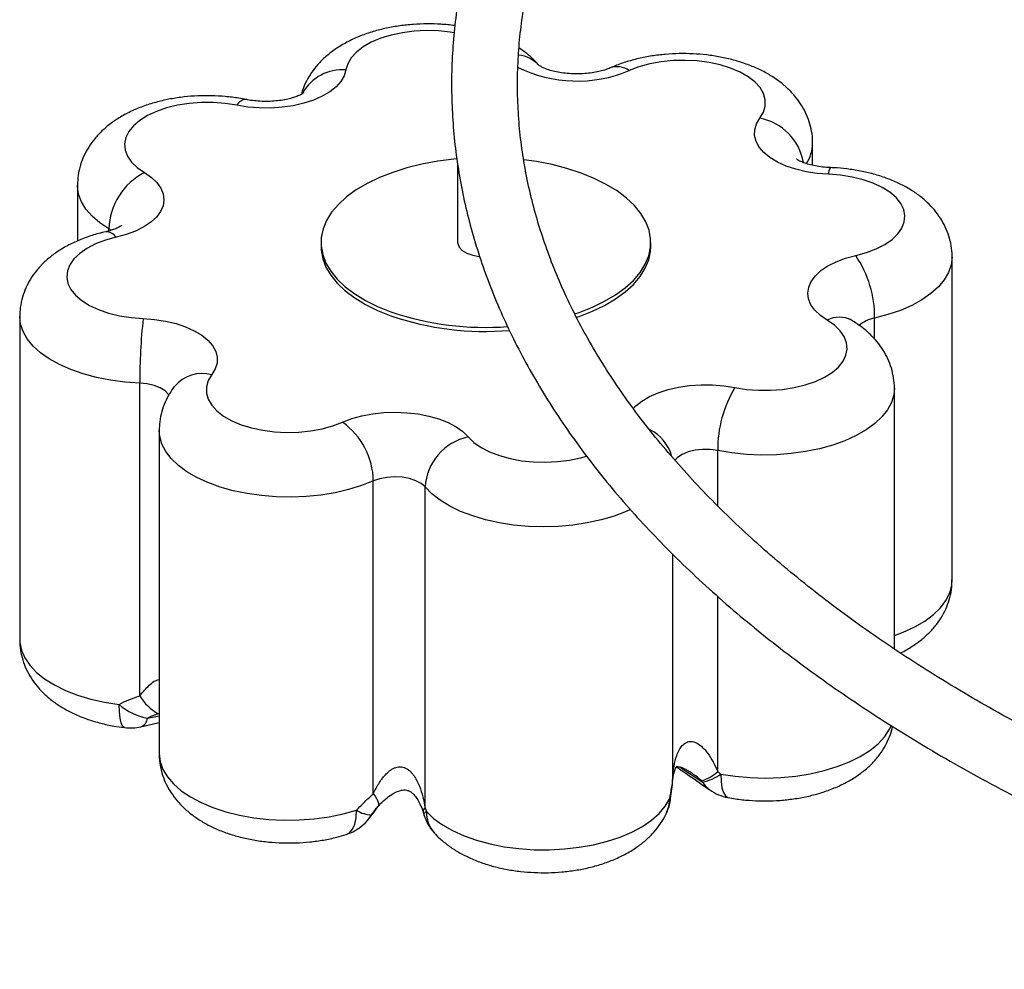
# Paper-space layout '_Trimétrica' of a CAD drawing. Header units: millimetres. Extents: x -1199 to -201, y -1196 to 140.
# Tile 1 of 7: x -1199 to -990, y -1043 to -841. Entities that reach past the tile are written whole.
import ezdxf

# ---------------------------------------------------------------- set-up
doc = ezdxf.new("R2010")
doc.units = ezdxf.units.MM

psp = doc.layouts.new('_Trimétrica')

# ---------------------------------------------------------------- linework, layer by layer
at = {"color": 7, "linetype": 'Continuous', "lineweight": 25}
for p, q in [((-1030.67, -871.92), (-1030.67, -867.22)), ((-1106.02, -871.57), (-1106.02, -888.28)), ((-1186.72, -876.15), (-1186.72, -887.99)), ((-1135.02, -888.28), (-1135.02, -889.14)), ((-1065.02, -889.14), (-1065.02, -888.28)), ((-1001.07, -959.96), (-1001.07, -891.39)), ((-1198.98, -904.03), (-1198.98, -972.6)), ((-1173.51, -984.57), (-1173.51, -918.15)), ((-1013.32, -974.59), (-1013.32, -919.26)), ((-1169.38, -928.2), (-1169.38, -996.77)), ((-1123.92, -1005.35), (-1123.92, -938.92)), ((-1112.94, -1008.39), (-1112.94, -940.2)), ((-1173.27, -991.11), (-1169.38, -990.21)), ((-1124.63, -1010.37), (-1122.92, -1008.03)), ((-1123.63, -1008.94), (-1124.27, -1009.8)), ((-1113.35, -1009.24), (-1113.1, -1010.05))]:
    psp.add_line(p, q, dxfattribs=at)
at = {"color": 8, "linetype": 'Continuous', "lineweight": 25}
for p, q in [((-1179.59, -885.71), (-1180.05, -885.4)), ((-1180.05, -885.84), (-1180.05, -885.4)), ((-1017.51, -908.83), (-1017.51, -904.36)), ((-1050.81, -944.25), (-1050.81, -932.46)), ((-1060.33, -1001.98), (-1060.33, -954.52)), ((-1050.81, -1000.65), (-1050.81, -963.43)), ((-1169.38, -988.27), (-1169.6, -988.34)), ((-1171.82, -989.31), (-1169.38, -988.82)), ((-1058.95, -999.61), (-1053.98, -1002.86)), ((-1060.33, -1002.3), (-1060.33, -1001.98)), ((-1124.27, -1009.8), (-1123.23, -1008.4)), ((-1124.64, -1010.36), (-1124.27, -1009.8))]:
    psp.add_line(p, q, dxfattribs=at)
at = {"color": 8, "linetype": 'Continuous', "lineweight": 25, "flags": 128}
for points in [[(-1106.74, -843.79), (-1107.58, -843.65), (-1110.11, -843.39), (-1112.69, -843.32), (-1115.25, -843.45), (-1117.75, -843.77), (-1120.14, -844.28), (-1122.35, -844.96), (-1124.34, -845.8), (-1126.08, -846.78), (-1127.51, -847.89), (-1128.62, -849.09), (-1129.36, -850.36), (-1129.74, -851.67)], [(-1180.05, -885.4), (-1181.98, -884.11), (-1183.61, -882.7), (-1184.91, -881.21), (-1185.87, -879.66), (-1186.48, -878.05), (-1186.72, -876.43), (-1186.72, -876.15)], [(-1001.07, -891.41), (-1001.07, -891.43), (-1001.26, -893.06), (-1001.82, -894.67), (-1002.73, -896.24), (-1003.98, -897.74), (-1005.57, -899.15), (-1007.46, -900.46), (-1009.62, -901.66), (-1012.05, -902.71), (-1014.69, -903.62), (-1017.51, -904.36)], [(-1173.51, -918.15), (-1176.65, -917.94), (-1179.72, -917.54), (-1182.69, -916.96), (-1185.51, -916.21), (-1188.14, -915.29), (-1190.55, -914.23), (-1192.7, -913.03), (-1194.57, -911.72), (-1196.14, -910.29), (-1197.38, -908.79), (-1198.27, -907.22), (-1198.81, -905.61), (-1198.98, -904.01)], [(-1167.26, -920.81), (-1167.4, -920.58), (-1168.1, -919.82), (-1169.13, -919.17), (-1170.42, -918.66), (-1171.9, -918.31), (-1173.51, -918.15)], [(-1068.79, -923.58), (-1068.23, -923.01), (-1066.9, -921.96), (-1065.29, -921.01), (-1063.43, -920.2), (-1061.36, -919.53), (-1059.13, -919.01), (-1056.78, -918.67), (-1054.36, -918.51), (-1051.92, -918.52), (-1049.51, -918.72), (-1047.18, -919.09)], [(-1013.32, -919.26), (-1013.45, -920.62), (-1013.94, -922.24), (-1014.78, -923.81), (-1015.97, -925.33), (-1017.49, -926.76), (-1019.32, -928.09), (-1021.44, -929.31), (-1023.81, -930.39), (-1026.41, -931.33), (-1029.21, -932.1), (-1032.15, -932.7), (-1035.22, -933.13), (-1038.35, -933.37), (-1041.52, -933.42), (-1044.68, -933.29), (-1047.79, -932.96), (-1050.81, -932.46)], [(-1123.92, -938.92), (-1126.43, -939.92), (-1129.16, -940.76), (-1132.05, -941.43), (-1135.07, -941.92), (-1138.18, -942.23), (-1141.35, -942.36), (-1144.51, -942.3), (-1147.65, -942.05), (-1150.71, -941.61), (-1153.65, -941), (-1156.43, -940.22), (-1159.02, -939.27), (-1161.38, -938.18), (-1163.48, -936.96), (-1165.3, -935.62), (-1166.8, -934.18), (-1167.97, -932.66), (-1168.8, -931.09), (-1169.26, -929.47), (-1169.38, -928.2)], [(-1103.78, -929.56), (-1102.57, -930.74), (-1101.04, -931.8), (-1099.23, -932.75), (-1097.16, -933.54), (-1094.89, -934.17), (-1092.46, -934.62), (-1089.94, -934.88), (-1087.36, -934.95), (-1084.8, -934.82), (-1082.29, -934.5), (-1079.91, -933.99), (-1078.68, -933.64)], [(-1050.81, -932.46), (-1052.39, -932.25), (-1054.02, -932.23), (-1055.61, -932.41), (-1057.08, -932.77), (-1058.35, -933.3), (-1059.35, -933.96), (-1059.91, -934.56)], [(-1069.3, -945.01), (-1070.27, -945.44), (-1072.83, -946.4), (-1075.59, -947.21), (-1078.51, -947.85), (-1081.55, -948.31), (-1084.67, -948.58), (-1087.84, -948.67), (-1091.01, -948.57), (-1094.13, -948.29), (-1097.17, -947.82), (-1100.08, -947.17), (-1102.83, -946.36), (-1105.38, -945.38), (-1107.69, -944.27), (-1109.74, -943.02), (-1111.5, -941.66), (-1112.94, -940.2)], [(-1013.32, -971.75), (-1011.42, -971.03), (-1009.01, -969.92), (-1006.88, -968.67), (-1005.05, -967.3), (-1003.54, -965.83), (-1002.38, -964.28), (-1001.57, -962.66), (-1001.15, -961.01), (-1001.07, -959.96)], [(-1198.98, -972.6), (-1198.95, -973.21), (-1198.62, -974.87), (-1197.92, -976.49), (-1196.85, -978.06), (-1195.43, -979.56), (-1193.68, -980.96), (-1191.62, -982.24), (-1189.29, -983.39), (-1186.7, -984.39), (-1183.91, -985.23), (-1180.95, -985.9), (-1177.85, -986.38)], [(-1176.75, -991.29), (-1176.82, -991.28), (-1177.18, -990.97), (-1177.46, -990.29), (-1177.68, -989.28), (-1177.81, -987.95), (-1177.85, -986.38)], [(-1050.18, -1001.16), (-1047.08, -1001.63), (-1043.9, -1001.91), (-1040.67, -1002), (-1037.44, -1001.89), (-1034.26, -1001.59), (-1031.18, -1001.1), (-1028.22, -1000.43), (-1025.44, -999.58), (-1022.87, -998.57), (-1020.55, -997.41), (-1018.51, -996.12), (-1016.78, -994.71), (-1015.38, -993.21), (-1014.33, -991.64), (-1013.94, -990.81)], [(-1169.38, -996.77), (-1169.38, -996.85), (-1169.17, -998.51), (-1168.58, -1000.15), (-1167.63, -1001.74), (-1166.32, -1003.26), (-1164.67, -1004.69), (-1162.71, -1006.02), (-1160.46, -1007.21), (-1157.95, -1008.26), (-1155.23, -1009.15), (-1152.31, -1009.88), (-1149.26, -1010.42), (-1146.1, -1010.77), (-1142.88, -1010.93), (-1139.65, -1010.89), (-1136.45, -1010.66), (-1133.32, -1010.23), (-1130.32, -1009.62), (-1127.47, -1008.84)], [(-1050.18, -1001.16), (-1050.11, -1002.73), (-1049.92, -1004.07), (-1049.61, -1005.1), (-1049.18, -1005.8), (-1048.67, -1006.13), (-1048.61, -1006.14)], [(-1123.92, -1005.35), (-1123.56, -1005.86), (-1123.27, -1006.33), (-1123.04, -1006.76), (-1122.89, -1007.14), (-1122.8, -1007.46), (-1122.79, -1007.73), (-1122.85, -1007.94), (-1122.9, -1008.01)], [(-1061.66, -1009.38), (-1061.19, -1008.02), (-1061.01, -1006.37)], [(-1060.84, -1006.61), (-1060.84, -1006.6), (-1060.87, -1006.49), (-1061.01, -1006.37)], [(-1129.69, -1013.98), (-1129, -1013.61), (-1128.35, -1012.86), (-1127.87, -1011.78), (-1127.57, -1010.42), (-1127.47, -1008.84)], [(-1112.66, -1009.09), (-1112.91, -1009.29), (-1113.08, -1009.46), (-1113.17, -1009.62), (-1113.19, -1009.75), (-1113.19, -1009.76)]]:
    psp.add_lwpolyline(points, dxfattribs=at)
at = {"color": 7, "linetype": 'Continuous', "lineweight": 25, "flags": 128}
for points in [[(-1041.87, -861.92), (-1041.11, -860.65), (-1040.72, -859.34), (-1040.72, -858.01), (-1041.09, -856.69), (-1041.83, -855.42), (-1042.93, -854.22), (-1044.35, -853.12), (-1046.08, -852.13), (-1048.07, -851.29), (-1050.28, -850.6), (-1052.66, -850.09), (-1055.16, -849.77), (-1057.72, -849.64), (-1060.3, -849.7), (-1062.83, -849.96), (-1065.26, -850.4), (-1067.53, -851.03), (-1069.6, -851.82)], [(-1129.74, -851.67), (-1130.1, -852.91), (-1130.79, -854.12), (-1131.82, -855.26), (-1133.15, -856.31), (-1134.76, -857.26), (-1136.62, -858.08), (-1138.68, -858.75), (-1140.91, -859.26), (-1143.26, -859.6), (-1145.68, -859.76), (-1148.13, -859.75), (-1150.54, -859.55), (-1152.87, -859.18)], [(-1152.87, -859.18), (-1155.33, -858.79), (-1157.88, -858.59), (-1160.46, -858.59), (-1163.01, -858.78), (-1165.48, -859.16), (-1167.81, -859.73), (-1169.96, -860.46), (-1171.87, -861.35), (-1173.51, -862.38), (-1174.84, -863.52), (-1175.83, -864.74), (-1176.46, -866.03), (-1176.72, -867.35), (-1176.59, -868.68), (-1176.09, -869.98), (-1175.23, -871.23), (-1174.01, -872.4), (-1172.48, -873.47)], [(-1027.28, -873.83), (-1029.7, -873.65), (-1032.04, -873.29), (-1034.25, -872.76), (-1036.3, -872.07), (-1038.13, -871.24), (-1039.72, -870.29), (-1041.02, -869.22), (-1042.01, -868.08), (-1042.68, -866.87), (-1043, -865.62), (-1042.97, -864.36), (-1042.59, -863.12), (-1041.87, -861.92)], [(-1106.2, -870.54), (-1106.82, -870.6), (-1110.26, -871.04), (-1113.59, -871.66), (-1116.78, -872.45), (-1119.81, -873.41), (-1122.63, -874.52), (-1125.21, -875.76), (-1127.54, -877.14), (-1129.59, -878.63), (-1131.33, -880.22), (-1132.76, -881.89), (-1133.84, -883.63), (-1134.58, -885.42), (-1134.97, -887.23), (-1134.99, -889.06), (-1134.66, -890.88), (-1133.97, -892.67), (-1132.93, -894.42), (-1131.56, -896.1), (-1129.86, -897.7), (-1127.86, -899.21), (-1125.57, -900.6), (-1123.02, -901.87), (-1120.23, -903)], [(-1081.15, -903.46), (-1080.24, -903.15), (-1077.42, -902.04), (-1074.83, -900.79), (-1072.5, -899.42), (-1070.46, -897.93), (-1068.71, -896.34), (-1067.29, -894.66), (-1066.21, -892.92), (-1065.47, -891.14), (-1065.08, -889.32), (-1065.06, -887.5), (-1065.39, -885.68), (-1066.08, -883.89), (-1067.11, -882.14), (-1068.49, -880.46), (-1070.19, -878.86), (-1072.19, -877.35), (-1074.48, -875.96), (-1077.03, -874.69), (-1079.82, -873.56), (-1082.81, -872.58), (-1085.99, -871.77), (-1089.3, -871.12), (-1091.95, -870.74)], [(-1172.48, -873.47), (-1171.02, -874.48), (-1169.86, -875.58), (-1169.02, -876.76), (-1168.51, -877.99), (-1168.35, -879.25), (-1168.54, -880.5), (-1169.08, -881.73), (-1169.96, -882.9), (-1171.15, -884), (-1172.64, -885), (-1174.38, -885.87), (-1176.36, -886.61), (-1178.52, -887.2)], [(-1021.53, -891.07), (-1019.26, -890.45), (-1017.18, -889.66), (-1015.35, -888.72), (-1013.81, -887.66), (-1012.59, -886.49), (-1011.71, -885.24), (-1011.21, -883.94), (-1011.07, -882.61), (-1011.32, -881.29), (-1011.94, -880), (-1012.93, -878.78), (-1014.25, -877.64), (-1015.88, -876.61), (-1017.79, -875.72), (-1019.93, -874.98), (-1022.26, -874.41), (-1024.73, -874.02), (-1027.28, -873.83)], [(-1178.52, -887.2), (-1180.79, -887.82), (-1182.87, -888.61), (-1184.7, -889.55), (-1186.24, -890.61), (-1187.46, -891.78), (-1188.33, -893.03), (-1188.84, -894.33), (-1188.97, -895.66), (-1188.73, -896.98), (-1188.1, -898.27), (-1187.12, -899.5), (-1185.8, -900.63), (-1184.17, -901.66), (-1182.26, -902.55), (-1180.11, -903.29), (-1177.78, -903.86), (-1175.32, -904.25), (-1172.77, -904.44)], [(-1135.02, -889.14), (-1134.99, -889.92), (-1134.66, -891.74), (-1133.97, -893.53), (-1132.93, -895.27), (-1131.56, -896.96), (-1129.86, -898.56), (-1127.86, -900.07), (-1125.57, -901.46), (-1123.02, -902.73), (-1120.23, -903.86)], [(-1106.02, -888.28), (-1106, -888.53), (-1105.7, -889.28), (-1105.03, -889.98), (-1104.06, -890.57), (-1102.82, -891.01)], [(-1080.77, -904.19), (-1080.24, -904.01), (-1077.42, -902.9), (-1074.83, -901.65), (-1072.5, -900.27), (-1070.46, -898.78), (-1068.71, -897.19), (-1067.29, -895.52), (-1066.21, -893.78), (-1065.47, -892), (-1065.08, -890.18), (-1065.02, -889.14)], [(-1102.82, -891.01), (-1101.42, -891.28), (-1101.36, -891.29)], [(-1027.57, -904.81), (-1029.03, -903.8), (-1030.19, -902.69), (-1031.03, -901.51), (-1031.54, -900.28), (-1031.7, -899.03), (-1031.5, -897.77), (-1030.96, -896.55), (-1030.09, -895.37), (-1028.9, -894.27), (-1027.41, -893.28), (-1025.67, -892.4), (-1023.69, -891.66), (-1021.53, -891.07)], [(-1172.77, -904.44), (-1170.35, -904.63), (-1168.01, -904.98), (-1165.8, -905.51), (-1163.75, -906.2), (-1161.92, -907.03), (-1160.33, -907.98), (-1159.03, -909.05), (-1158.04, -910.2), (-1157.37, -911.41), (-1157.05, -912.65), (-1157.08, -913.91), (-1157.46, -915.15), (-1158.18, -916.35)], [(-1047.18, -919.09), (-1044.71, -919.48), (-1042.16, -919.68), (-1039.59, -919.68), (-1037.04, -919.49), (-1034.57, -919.11), (-1032.23, -918.54), (-1030.09, -917.81), (-1028.17, -916.92), (-1026.53, -915.89), (-1025.2, -914.76), (-1024.21, -913.53), (-1023.59, -912.24), (-1023.33, -910.92), (-1023.45, -909.6), (-1023.95, -908.29), (-1024.82, -907.04), (-1026.04, -905.87), (-1027.57, -904.81)], [(-1158.18, -916.35), (-1158.94, -917.62), (-1159.32, -918.94), (-1159.33, -920.26), (-1158.96, -921.58), (-1158.22, -922.85), (-1157.12, -924.05), (-1155.69, -925.16), (-1153.97, -926.14), (-1151.98, -926.99), (-1149.77, -927.67), (-1147.39, -928.18), (-1144.89, -928.5), (-1142.32, -928.64), (-1139.75, -928.57), (-1137.22, -928.31), (-1134.79, -927.87), (-1132.52, -927.24), (-1130.45, -926.45)], [(-1130.45, -926.45), (-1128.49, -925.7), (-1126.34, -925.1), (-1124.05, -924.67), (-1121.66, -924.41), (-1119.22, -924.33), (-1116.79, -924.43), (-1114.41, -924.7), (-1112.13, -925.15), (-1110, -925.77), (-1108.06, -926.53), (-1106.36, -927.43), (-1104.92, -928.45), (-1103.78, -929.56)], [(-1112.94, -940.2), (-1113.76, -939.48), (-1114.89, -938.87), (-1116.26, -938.42), (-1117.8, -938.14), (-1119.42, -938.05), (-1121.04, -938.16), (-1122.57, -938.45), (-1123.92, -938.92)], [(-1112.66, -1009.09), (-1111.12, -1010.56), (-1109.25, -1011.92), (-1107.09, -1013.15), (-1104.66, -1014.25), (-1102, -1015.2), (-1099.15, -1015.97), (-1096.13, -1016.57), (-1093, -1016.99), (-1089.8, -1017.21), (-1086.56, -1017.23), (-1083.35, -1017.06), (-1080.2, -1016.7), (-1077.15, -1016.15), (-1074.24, -1015.42), (-1071.53, -1014.52), (-1069.03, -1013.46), (-1066.8, -1012.25), (-1064.86, -1010.92), (-1063.23, -1009.49), (-1061.94, -1007.96), (-1061.01, -1006.37)]]:
    psp.add_lwpolyline(points, dxfattribs=at)
at = {"color": 8, "linetype": 'Continuous', "lineweight": 25}
for centre, radius, start, end in [((-1093.8, -855.38), 6.89, 41.7394, 83.9682), ((-1130.5, -861.33), 9.69, 85.4991, 149.9686), ((-1080.62, -825.43), 28.6, 243.6194, 292.6722), ((-1072.16, -855.31), 4.33, 53.7973, 110.3028), ((-1150.86, -860.21), 2.26, 91.0853, 153.0438), ((-1044.07, -873.34), 11.63, 10.1651, 79.077), ((-1038.81, -867.11), 8.14, 326.91, 359.2492), ((-1024.85, -873.72), 2.44, 147.4461, 182.6073), ((-1180.63, -888.49), 2.47, 31.4457, 92.2077), ((-1024.99, -909.67), 5.5, 62.3345, 117.9268), ((-1016.23, -911.39), 7.15, 100.3517, 130.1084), ((-1160.18, -923.86), 7.76, 75.0489, 140.3163), ((-1069.58, -936.32), 9.39, 17.5318, 61.7313), ((-1174.14, -988.93), 2.35, 291.8899, 350.6973), ((-1049.65, -1000.46), 4.95, 208.968, 234.9598), ((-1112.4, -1009.17), 0.945, 124.4276, 184.3053), ((-1106.08, -1009.27), 6.58, 178.4831, 221.667)]:
    psp.add_arc(centre, radius, start, end, dxfattribs=at)
at = {"color": 7, "linetype": 'Continuous', "lineweight": 25}
for centre, radius, start, end in [((-1166.17, -885.84), 13.89, 117.0073, 178.2021), ((-1040.76, -904.14), 23.25, 359.4694, 34.2041), ((-1054.54, -917.67), 118.96, 173.6149, 180.2303), ((-1100.16, -844.2), 62.13, 251.1524, 274.3656), ((-1100.14, -844.99), 62.2, 251.1588, 274.7216), ((-1025.35, -932.19), 25.46, 149.0172, 180.5965), ((-1139.5, -939.14), 15.58, 0.7815, 54.4941), ((-1101.26, -940.99), 11.7, 102.4204, 176.1681), ((-1169.46, -976.77), 12.76, 228.8489, 259.3118), ((-1164.32, -978.96), 10.76, 211.4216, 240.62), ((-1175.54, -981.37), 10, 263.0019, 283.0949), ((-1057.98, -992.08), 11.17, 289.5364, 309.952), ((-1056, -993.27), 9.8, 281.8958, 306.4567), ((-1046.78, -996.31), 10, 235.1442, 259.4455), ((-1070.73, -1005.17), 10, 335.1675, 351.7225), ((-1124.28, -1004.04), 5.76, 236.4006, 270.0725), ((-1132.71, -1004.45), 10, 287.5774, 323.7423), ((-1103.6, -1006.91), 10, 196.5928, 222.302)]:
    psp.add_arc(centre, radius, start, end, dxfattribs=at)
for points, knots in [([(-888.36, -1029.29), (-889.01, -1029.11), (-892.92, -1028.03), (-900, -1025.96), (-909.52, -1023.01), (-918.86, -1019.92), (-928.02, -1016.7), (-937, -1013.35), (-945.79, -1009.87), (-954.38, -1006.27), (-962.76, -1002.55), (-970.93, -998.72), (-978.88, -994.77), (-986.6, -990.71), (-994.09, -986.54), (-1001.35, -982.28), (-1008.36, -977.91), (-1015.12, -973.45), (-1021.63, -968.9), (-1027.88, -964.26), (-1033.87, -959.54), (-1039.59, -954.74), (-1045.04, -949.87), (-1050.21, -944.92), (-1055.1, -939.91), (-1059.71, -934.84), (-1064.04, -929.71), (-1068.07, -924.52), (-1071.82, -919.29), (-1075.28, -914.01), (-1078.44, -908.68), (-1081.3, -903.31), (-1083.86, -897.9), (-1086.12, -892.46), (-1088.08, -886.99), (-1089.74, -881.49), (-1091.09, -875.96), (-1092.12, -870.41), (-1092.85, -864.84), (-1093.26, -859.26), (-1093.36, -853.67), (-1093.14, -848.08), (-1092.61, -842.49), (-1091.76, -836.91), (-1090.6, -831.34), (-1089.12, -825.8), (-1087.34, -820.28), (-1085.25, -814.79), (-1082.85, -809.33), (-1080.15, -803.91), (-1077.15, -798.54), (-1073.85, -793.2), (-1070.26, -787.92), (-1066.37, -782.69), (-1062.2, -777.51), (-1057.74, -772.4), (-1052.99, -767.34), (-1047.97, -762.35), (-1042.67, -757.43), (-1037.09, -752.58), (-1031.25, -747.81), (-1025.14, -743.13), (-1018.77, -738.52), (-1012.15, -734.01), (-1005.27, -729.59), (-998.15, -725.27), (-990.79, -721.04), (-983.19, -716.93), (-975.37, -712.91), (-967.32, -709.02), (-959.05, -705.23), (-950.58, -701.57), (-941.9, -698.02), (-933.03, -694.6), (-924.01, -691.32), (-917.86, -689.24), (-914.8, -688.2)], [0, 0, 0, 0, 0.002701, 0.016305, 0.029906, 0.043505, 0.057101, 0.070694, 0.084285, 0.097872, 0.111456, 0.125037, 0.138615, 0.15219, 0.165762, 0.179332, 0.192899, 0.206465, 0.220029, 0.233592, 0.247156, 0.260721, 0.274287, 0.287858, 0.301434, 0.315017, 0.32861, 0.342216, 0.355837, 0.369477, 0.383139, 0.396826, 0.410542, 0.42429, 0.438071, 0.451888, 0.465739, 0.479624, 0.493539, 0.507478, 0.521436, 0.535402, 0.549367, 0.56332, 0.577253, 0.59116, 0.605037, 0.61888, 0.632688, 0.646461, 0.660202, 0.673913, 0.687596, 0.701256, 0.714895, 0.728517, 0.742124, 0.75572, 0.769307, 0.782887, 0.796463, 0.810035, 0.823606, 0.837176, 0.850745, 0.864316, 0.877888, 0.891461, 0.905037, 0.918616, 0.932197, 0.945781, 0.959367, 0.972957, 0.986549, 1, 1, 1, 1]), ([(-1059.08, -753.69), (-1059.21, -753.81), (-1061.17, -755.67), (-1064.72, -759.36), (-1069.69, -764.75), (-1074.34, -770.23), (-1078.71, -775.77), (-1082.77, -781.38), (-1086.54, -787.05), (-1090, -792.78), (-1093.14, -798.55), (-1095.98, -804.37), (-1098.51, -810.23), (-1100.72, -816.12), (-1102.61, -822.03), (-1104.19, -827.97), (-1105.45, -833.93), (-1106.39, -839.9), (-1107.02, -845.88), (-1107.33, -851.86), (-1107.32, -857.84), (-1107, -863.81), (-1106.36, -869.78), (-1105.41, -875.73), (-1104.14, -881.67), (-1102.56, -887.58), (-1100.67, -893.48), (-1098.46, -899.34), (-1095.94, -905.17), (-1093.11, -910.96), (-1089.98, -916.71), (-1086.53, -922.41), (-1082.78, -928.06), (-1078.73, -933.65), (-1074.39, -939.18), (-1069.74, -944.64), (-1064.81, -950.03), (-1059.59, -955.34), (-1054.08, -960.57), (-1048.3, -965.71), (-1042.25, -970.77), (-1035.93, -975.73), (-1029.35, -980.59), (-1022.52, -985.35), (-1015.43, -990.01), (-1008.1, -994.56), (-1000.53, -998.99), (-992.73, -1003.31), (-984.7, -1007.51), (-976.46, -1011.59), (-968, -1015.55), (-959.33, -1019.38), (-950.47, -1023.08), (-941.41, -1026.65), (-932.17, -1030.08), (-922.75, -1033.38), (-913.16, -1036.54), (-903.4, -1039.55), (-896.57, -1041.55), (-892.99, -1042.54), (-892.75, -1042.6)], [0, 0, 0, 0, 0.001216, 0.0191747, 0.0371222, 0.0550553, 0.0729709, 0.0908656, 0.1087357, 0.126578, 0.1443893, 0.1621668, 0.1799086, 0.1976135, 0.2152816, 0.2329141, 0.2505136, 0.268084, 0.2856305, 0.3031594, 0.3206776, 0.3381928, 0.3557099, 0.3732366, 0.3907799, 0.408346, 0.4259401, 0.4435662, 0.461227, 0.4789236, 0.4966564, 0.5144242, 0.5322252, 0.5500569, 0.5679163, 0.5858, 0.6037047, 0.6216271, 0.639564, 0.6575124, 0.6754698, 0.6934337, 0.7114021, 0.7293733, 0.7473458, 0.7653181, 0.7832893, 0.8012586, 0.8192255, 0.8371894, 0.8551503, 0.8731077, 0.8910617, 0.9090121, 0.9269589, 0.9449023, 0.9628422, 0.9807787, 0.9987121, 1, 1, 1, 1]), ([(-1106.59, -842.27), (-1106.62, -842.27), (-1107.59, -842.1), (-1109.57, -841.96), (-1112.49, -841.86), (-1115.42, -841.97), (-1118.32, -842.28), (-1121.17, -842.78), (-1123.96, -843.49), (-1126.66, -844.42), (-1129.24, -845.59), (-1131.57, -846.94), (-1133.6, -848.45), (-1135.31, -850.04), (-1136.74, -851.75), (-1137.9, -853.57), (-1138.73, -855.27), (-1139.06, -856.4), (-1139.19, -856.86)], [0, 0, 0, 0, 0.002116, 0.072761, 0.143108, 0.213454, 0.28406, 0.355221, 0.427291, 0.500611, 0.575408, 0.651552, 0.718676, 0.782967, 0.844458, 0.903638, 0.961108, 1, 1, 1, 1]), ([(-1088.66, -850.79), (-1089.04, -850.38), (-1089.93, -849.38), (-1091.37, -848.12), (-1092.51, -847.36), (-1092.99, -847.04)], [0, 0, 0, 0, 0.294431, 0.7022, 1, 1, 1, 1]), ([(-1030.7, -867.21), (-1030.69, -867.09), (-1030.64, -866.25), (-1030.85, -864.71), (-1031.34, -862.64), (-1032.14, -860.68), (-1033.19, -858.83), (-1034.49, -857.09), (-1036.04, -855.48), (-1037.85, -853.98), (-1039.92, -852.62), (-1042.24, -851.41), (-1044.77, -850.38), (-1047.46, -849.54), (-1050.27, -848.9), (-1053.14, -848.46), (-1056.05, -848.22), (-1058.98, -848.18), (-1061.91, -848.33), (-1064.8, -848.68), (-1067.64, -849.22), (-1070.35, -849.97), (-1072.34, -850.68), (-1073.4, -851.14), (-1073.66, -851.25)], [0, 0, 0, 0, 0.007374, 0.050057, 0.092212, 0.134293, 0.176816, 0.220324, 0.265369, 0.312424, 0.361715, 0.412993, 0.465508, 0.518228, 0.570588, 0.622485, 0.674021, 0.725383, 0.776791, 0.828424, 0.880515, 0.933325, 0.983936, 1, 1, 1, 1]), ([(-1073.66, -851.25), (-1073.81, -851.32), (-1074.24, -851.5), (-1075.14, -851.8), (-1076.4, -852.11), (-1077.86, -852.36), (-1079.45, -852.5), (-1081.11, -852.53), (-1082.77, -852.44), (-1084.35, -852.24), (-1085.76, -851.94), (-1086.95, -851.58), (-1087.88, -851.21), (-1088.48, -850.89), (-1088.76, -850.69), (-1088.74, -850.7), (-1088.74, -850.7)], [0, 0, 0, 0, 0.040157, 0.112121, 0.186507, 0.263677, 0.342985, 0.42364, 0.504793, 0.58539, 0.664565, 0.741668, 0.816342, 0.888777, 0.960017, 1, 1, 1, 1]), ([(-1138.66, -856.53), (-1138.66, -856.53), (-1138.66, -856.54), (-1138.95, -856.74), (-1139.51, -857.03), (-1140.34, -857.38), (-1141.43, -857.72), (-1142.75, -858.02), (-1144.24, -858.24), (-1145.86, -858.36), (-1147.53, -858.36), (-1149.14, -858.24), (-1150.25, -858.08), (-1150.8, -857.97), (-1150.9, -857.95)], [0, 0, 0, 0, 0.059514, 0.141126, 0.224026, 0.309555, 0.398743, 0.491692, 0.5879, 0.686519, 0.78654, 0.886914, 0.979739, 1, 1, 1, 1]), ([(-1150.9, -857.95), (-1151.42, -857.85), (-1152.87, -857.58), (-1155.33, -857.28), (-1158.25, -857.12), (-1161.18, -857.15), (-1164.09, -857.38), (-1166.97, -857.8), (-1169.78, -858.43), (-1172.52, -859.27), (-1175.16, -860.34), (-1177.56, -861.6), (-1179.7, -863.03), (-1181.52, -864.56), (-1183.07, -866.22), (-1184.35, -867.99), (-1185.37, -869.86), (-1186.14, -871.87), (-1186.63, -873.98), (-1186.69, -875.44), (-1186.72, -876.15)], [0, 0, 0, 0, 0.033064, 0.09325, 0.153074, 0.212794, 0.272659, 0.332877, 0.393747, 0.455568, 0.518586, 0.58285, 0.640775, 0.696488, 0.749738, 0.800816, 0.850214, 0.898433, 0.950846, 1, 1, 1, 1]), ([(-1026.9, -872.41), (-1027.18, -872.39), (-1028.01, -872.35), (-1029.34, -872.2), (-1030.8, -871.92), (-1032.04, -871.57), (-1033.03, -871.2), (-1033.7, -870.86), (-1034.05, -870.62), (-1034.06, -870.61), (-1034.07, -870.6)], [0, 0, 0, 0, 0.07426, 0.220006, 0.363737, 0.503946, 0.63984, 0.771502, 0.900441, 1, 1, 1, 1]), ([(-1001.09, -891.43), (-1001.08, -891.33), (-1001.03, -890.51), (-1001.23, -888.99), (-1001.71, -886.92), (-1002.49, -884.95), (-1003.53, -883.09), (-1004.81, -881.35), (-1006.35, -879.73), (-1008.15, -878.23), (-1010.2, -876.86), (-1012.51, -875.64), (-1015.03, -874.6), (-1017.72, -873.75), (-1020.52, -873.1), (-1023.34, -872.66), (-1025.48, -872.47), (-1026.65, -872.42), (-1026.9, -872.41)], [0, 0, 0, 0, 0.008715, 0.071297, 0.133081, 0.194716, 0.256959, 0.320603, 0.386457, 0.455228, 0.52727, 0.602263, 0.679137, 0.756385, 0.833126, 0.909188, 0.98068, 1, 1, 1, 1]), ([(-1180.72, -886.02), (-1181.23, -886.14), (-1182.69, -886.49), (-1185.01, -887.23), (-1187.63, -888.32), (-1190.03, -889.6), (-1192.14, -891.04), (-1193.93, -892.59), (-1195.46, -894.26), (-1196.72, -896.04), (-1197.71, -897.91), (-1198.45, -899.93), (-1198.9, -901.97), (-1198.94, -903.36), (-1198.96, -903.99)], [0, 0, 0, 0, 0.05272, 0.150532, 0.250184, 0.35178, 0.44293, 0.530503, 0.614204, 0.694544, 0.772309, 0.848284, 0.930769, 1, 1, 1, 1]), ([(-1177.29, -884.67), (-1177.31, -884.69), (-1177.35, -884.73), (-1177.73, -884.97), (-1178.36, -885.29), (-1179.26, -885.63), (-1180.1, -885.88), (-1180.62, -886), (-1180.72, -886.02)], [0, 0, 0, 0, 0.1833268, 0.3674505, 0.5554015, 0.7501525, 0.9496063, 1, 1, 1, 1]), ([(-1022.44, -904.79), (-1022.52, -904.74), (-1022.72, -904.62), (-1022.74, -904.59), (-1022.76, -904.58)], [0, 0, 0, 0, 0.37959, 1, 1, 1, 1]), ([(-1013.33, -919.26), (-1013.33, -919.24), (-1013.27, -918.5), (-1013.46, -917.04), (-1013.91, -914.97), (-1014.67, -912.99), (-1015.68, -911.12), (-1016.95, -909.37), (-1018.47, -907.74), (-1020.28, -906.17), (-1021.69, -905.27), (-1022.44, -904.79)], [0, 0, 0, 0, 0.00416, 0.123375, 0.240987, 0.358198, 0.476438, 0.597212, 0.722061, 0.85236, 1, 1, 1, 1]), ([(-1166.16, -918.89), (-1166.5, -919.37), (-1167.25, -920.43), (-1168.15, -922.2), (-1168.88, -924.22), (-1169.31, -926.23), (-1169.34, -927.59), (-1169.35, -928.2)], [0, 0, 0, 0, 0.1786985, 0.3896258, 0.5957541, 0.8193749, 1, 1, 1, 1]), ([(-1012.04, -975.44), (-1012.02, -975.43), (-1011.12, -975.03), (-1009.59, -974.1), (-1007.51, -972.64), (-1005.78, -971.06), (-1004.3, -969.36), (-1003.1, -967.56), (-1002.16, -965.67), (-1001.49, -963.64), (-1001.11, -961.72), (-1001.11, -960.46), (-1001.1, -959.95)], [0, 0, 0, 0, 0.003389, 0.142072, 0.265197, 0.383247, 0.496113, 0.604616, 0.709846, 0.812852, 0.924376, 1, 1, 1, 1]), ([(-1198.94, -972.61), (-1198.95, -972.83), (-1199, -973.76), (-1198.75, -975.4), (-1198.21, -977.45), (-1197.38, -979.4), (-1196.3, -981.23), (-1194.96, -982.95), (-1193.38, -984.55), (-1191.53, -986.03), (-1189.43, -987.37), (-1187.08, -988.56), (-1184.52, -989.57), (-1181.81, -990.38), (-1179.21, -990.95), (-1177.5, -991.19), (-1176.75, -991.29)], [0, 0, 0, 0, 0.021318, 0.090268, 0.158443, 0.226609, 0.295608, 0.366326, 0.439647, 0.516306, 0.596579, 0.679945, 0.765111, 0.8504, 0.935055, 1, 1, 1, 1]), ([(-1177.85, -986.38), (-1177.21, -985.99), (-1176.51, -985.66), (-1175.06, -985.07), (-1174.3, -984.81), (-1173.51, -984.57)], [0, 0, 0, 0, 0.5, 0.5, 1, 1, 1, 1]), ([(-1169.6, -988.34), (-1169.99, -988.47), (-1170.37, -988.61), (-1171.12, -988.92), (-1171.48, -989.1), (-1171.82, -989.31)], [0, 0, 0, 0, 0.5, 0.5, 1, 1, 1, 1]), ([(-1048.61, -1006.14), (-1048.09, -1006.23), (-1046.63, -1006.49), (-1044.17, -1006.75), (-1041.24, -1006.88), (-1038.31, -1006.81), (-1035.41, -1006.55), (-1032.54, -1006.08), (-1029.74, -1005.42), (-1027.02, -1004.53), (-1024.41, -1003.42), (-1022.03, -1002.11), (-1019.95, -1000.65), (-1018.18, -999.09), (-1016.69, -997.4), (-1015.45, -995.61), (-1014.51, -993.73), (-1013.92, -992.19), (-1013.76, -991.27), (-1013.71, -991.03)], [0, 0, 0, 0, 0.036117, 0.101883, 0.167303, 0.232662, 0.29822, 0.364224, 0.431004, 0.498882, 0.568106, 0.638653, 0.701591, 0.761989, 0.819722, 0.875183, 0.928923, 0.981481, 1, 1, 1, 1]), ([(-1060.33, -1001.98), (-1060.3, -1001.16), (-1060.22, -1000.34), (-1059.96, -998.74), (-1059.78, -997.95), (-1059.38, -996.81), (-1059.22, -996.44), (-1058.84, -995.74), (-1058.63, -995.41), (-1058.11, -994.83), (-1057.81, -994.59), (-1057.31, -994.36), (-1057.13, -994.3), (-1056.78, -994.23), (-1056.6, -994.22), (-1056.25, -994.24), (-1056.08, -994.27), (-1055.74, -994.37), (-1055.57, -994.43), (-1055.25, -994.58), (-1055.09, -994.67), (-1054.79, -994.86), (-1054.64, -994.97), (-1054.22, -995.31), (-1053.95, -995.56), (-1053.45, -996.1), (-1053.22, -996.39), (-1052.54, -997.29), (-1052.15, -997.93), (-1051.43, -999.25), (-1051.1, -999.94), (-1050.81, -1000.65)], [0, 0, 0, 0, 0.125, 0.125, 0.25, 0.25, 0.3125, 0.3125, 0.375, 0.375, 0.4375, 0.4375, 0.46875, 0.46875, 0.5, 0.5, 0.53125, 0.53125, 0.5625, 0.5625, 0.59375, 0.59375, 0.625, 0.625, 0.6875, 0.6875, 0.75, 0.75, 0.875, 0.875, 1, 1, 1, 1]), ([(-1169.34, -996.77), (-1169.35, -997.09), (-1169.38, -998.12), (-1169.09, -999.84), (-1168.52, -1001.88), (-1167.65, -1003.82), (-1166.53, -1005.64), (-1165.17, -1007.34), (-1163.55, -1008.92), (-1161.67, -1010.38), (-1159.53, -1011.71), (-1157.15, -1012.87), (-1154.57, -1013.86), (-1151.84, -1014.64), (-1149.02, -1015.23), (-1146.13, -1015.61), (-1143.21, -1015.8), (-1140.28, -1015.79), (-1137.36, -1015.59), (-1134.48, -1015.18), (-1131.91, -1014.64), (-1130.35, -1014.18), (-1129.69, -1013.98)], [0, 0, 0, 0, 0.020296, 0.065857, 0.110954, 0.156118, 0.201908, 0.248913, 0.297714, 0.348772, 0.40221, 0.457607, 0.514066, 0.570484, 0.626457, 0.681948, 0.737099, 0.792125, 0.847265, 0.902697, 0.958695, 1, 1, 1, 1]), ([(-1123.92, -1005.35), (-1123.57, -1004.61), (-1123.2, -1003.89), (-1122.36, -1002.52), (-1121.9, -1001.87), (-1121.08, -1000.99), (-1120.78, -1000.71), (-1120.15, -1000.23), (-1119.81, -1000.02), (-1119.06, -999.71), (-1118.67, -999.62), (-1118.06, -999.62), (-1117.85, -999.65), (-1117.45, -999.74), (-1117.26, -999.81), (-1116.89, -999.98), (-1116.71, -1000.09), (-1116.38, -1000.33), (-1116.22, -1000.46), (-1115.92, -1000.74), (-1115.78, -1000.89), (-1115.51, -1001.21), (-1115.39, -1001.37), (-1115.04, -1001.88), (-1114.84, -1002.23), (-1114.47, -1002.95), (-1114.3, -1003.33), (-1113.85, -1004.47), (-1113.61, -1005.24), (-1113.22, -1006.8), (-1113.06, -1007.6), (-1112.94, -1008.39)], [0, 0, 0, 0, 0.125, 0.125, 0.25, 0.25, 0.3125, 0.3125, 0.375, 0.375, 0.4375, 0.4375, 0.46875, 0.46875, 0.5, 0.5, 0.53125, 0.53125, 0.5625, 0.5625, 0.59375, 0.59375, 0.625, 0.625, 0.6875, 0.6875, 0.75, 0.75, 0.875, 0.875, 1, 1, 1, 1]), ([(-1060.33, -1002.31), (-1060.28, -1001.86), (-1060.19, -1001.07), (-1059.9, -1000.21), (-1059.64, -999.69), (-1059.46, -999.48), (-1059.46, -999.48), (-1059.47, -999.48)], [0, 0, 0, 0, 0.287482, 0.514128, 0.689287, 0.879678, 1, 1, 1, 1]), ([(-1059.6, -999.53), (-1059.61, -999.53), (-1059.64, -999.54), (-1059.44, -999.52), (-1059.08, -999.56), (-1058.38, -999.77), (-1057.67, -1000.07), (-1057.21, -1000.38), (-1057.03, -1000.5)], [0, 0, 0, 0, 0.024039, 0.227197, 0.426371, 0.630737, 0.850112, 1, 1, 1, 1]), ([(-1059.57, -999.63), (-1058.69, -1000.23), (-1056.32, -1001.85), (-1053.98, -1003.49), (-1052.51, -1004.53)], [0, 0, 0, 0, 0.368662, 1, 1, 1, 1]), ([(-1061.01, -1006.37), (-1060.85, -1005.57), (-1060.71, -1004.81), (-1060.48, -1003.36), (-1060.39, -1002.66), (-1060.33, -1001.98)], [0, 0, 0, 0, 0.5, 0.5, 1, 1, 1, 1]), ([(-1060.84, -1006.61), (-1060.83, -1006.53), (-1060.72, -1005.78), (-1060.51, -1004.33), (-1060.39, -1002.99), (-1060.34, -1002.3)], [0, 0, 0, 0, 0.052952, 0.51353, 1, 1, 1, 1]), ([(-1122.88, -1008.02), (-1122.72, -1007.82), (-1122.16, -1007.16), (-1121.1, -1006.2), (-1119.81, -1005.29), (-1118.69, -1004.77), (-1117.81, -1004.53), (-1117.12, -1004.51), (-1116.64, -1004.6), (-1116.09, -1004.85), (-1115.48, -1005.32), (-1114.78, -1006.12), (-1114.1, -1007.27), (-1113.61, -1008.35), (-1113.41, -1009.07), (-1113.36, -1009.25)], [0, 0, 0, 0, 0.0544328, 0.1820447, 0.2898556, 0.372486, 0.4259661, 0.4717133, 0.5220034, 0.5836231, 0.6536028, 0.7429232, 0.8433419, 0.9628373, 1, 1, 1, 1]), ([(-1127.47, -1008.84), (-1126.9, -1008.19), (-1126.31, -1007.59), (-1125.12, -1006.44), (-1124.52, -1005.88), (-1123.92, -1005.35)], [0, 0, 0, 0, 0.5, 0.5, 1, 1, 1, 1]), ([(-1123.79, -1009.12), (-1123.74, -1009.05), (-1123.48, -1008.67), (-1123.16, -1008.3), (-1122.92, -1008.03), (-1122.9, -1008.01)], [0, 0, 0, 0, 0.184066, 0.959151, 1, 1, 1, 1]), ([(-1111, -1013.64), (-1110.61, -1014.04), (-1109.68, -1015.01), (-1108, -1016.37), (-1105.91, -1017.74), (-1103.58, -1018.94), (-1101.04, -1019.97), (-1098.34, -1020.8), (-1095.54, -1021.43), (-1092.66, -1021.85), (-1089.74, -1022.08), (-1086.81, -1022.12), (-1083.89, -1021.96), (-1081, -1021.6), (-1078.16, -1021.05), (-1075.4, -1020.28), (-1072.72, -1019.29), (-1070.17, -1018.07), (-1067.89, -1016.65), (-1065.93, -1015.1), (-1064.3, -1013.47), (-1062.95, -1011.73), (-1062.12, -1010.34), (-1061.74, -1009.53), (-1061.66, -1009.37)], [0, 0, 0, 0, 0.031769, 0.076793, 0.123378, 0.171839, 0.221429, 0.271171, 0.320563, 0.36952, 0.418142, 0.466609, 0.515129, 0.563869, 0.613052, 0.662924, 0.713709, 0.765522, 0.818167, 0.863898, 0.907638, 0.949525, 0.989783, 1, 1, 1, 1])]:
    psp.add_open_spline(points, degree=3, knots=knots, dxfattribs=at)
at = {"color": 8, "linetype": 'Continuous', "lineweight": 25}
for points, knots in [([(-1173.51, -984.57), (-1173.16, -984.15), (-1172.5, -983.33), (-1171.48, -982.28), (-1170.46, -981.38), (-1169.73, -981.18), (-1169.38, -981.08)], [0, 0, 0, 0, 0.2672807, 0.5161493, 0.7693734, 1, 1, 1, 1]), ([(-1054.25, -1002.61), (-1054.79, -1002.13), (-1055.66, -1001.36), (-1056.66, -1000.74), (-1057.03, -1000.51)], [0, 0, 0, 0, 0.626847, 1, 1, 1, 1])]:
    psp.add_open_spline(points, degree=3, knots=knots, dxfattribs=at)
at = {"color": 7, "linetype": 'Continuous', "lineweight": 25}
for points in [[(-1050.81, -1000.65), (-1050.6, -1000.81), (-1050.39, -1000.98), (-1050.18, -1001.16)], [(-1053.98, -1002.86), (-1054.07, -1002.78), (-1054.16, -1002.69), (-1054.25, -1002.61)], [(-1112.94, -1008.39), (-1112.84, -1008.62), (-1112.75, -1008.86), (-1112.66, -1009.09)]]:
    psp.add_open_spline(points, degree=3, dxfattribs=at)

doc.saveas('drawing.dxf')
